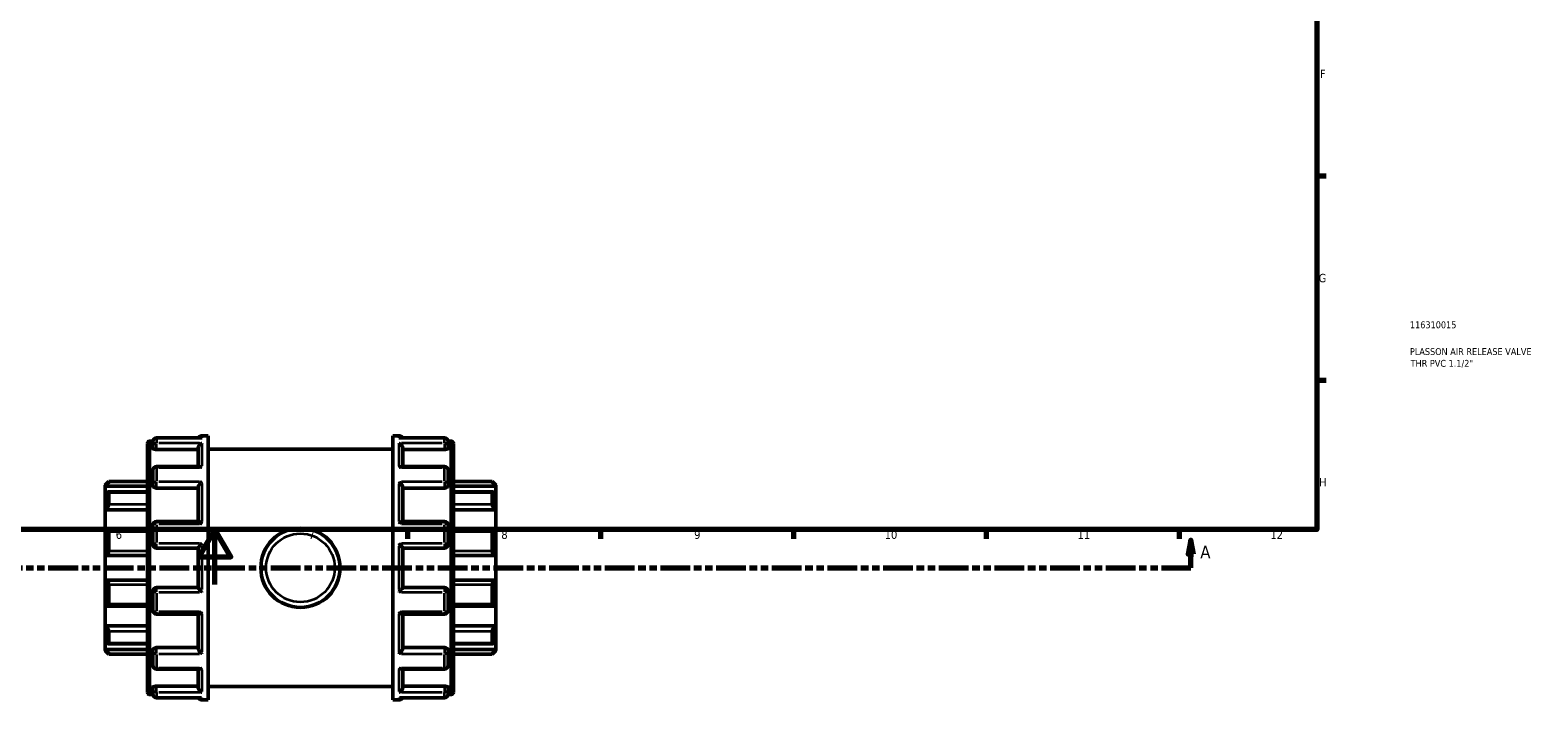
# Model space of a CAD drawing. Header units: millimetres. Extents: x -123 to 901, y -388 to 792.
# Tile 3 of 9: x 353 to 901, y -42 to 202. Entities that reach past the tile are written whole.
import ezdxf

# ---------------------------------------------------------------- set-up
doc = ezdxf.new("R2010")
doc.units = ezdxf.units.MM
doc.linetypes.add('DOUBLE_DASH_CHAIN', pattern=[1.2403, 0.6614, -0.0827, 0.1654, -0.0827, 0.1654, -0.0827])
for name, color, linetype, lineweight in [('Border (ANSI)', 7, 'Continuous', 70), ('Section Line (ANSI)', 7, 'DOUBLE_DASH_CHAIN', 70), ('Title (ISO)', 7, 'Continuous', 50), ('Visible (ANSI)', 7, 'Continuous', 50), ('Visible Narrow (ANSI)', 7, 'Continuous', 35)]:
    doc.layers.add(name, color=color, linetype=linetype, lineweight=lineweight)
doc.styles.add('Label Text (ANSI)', font='tahoma.ttf')
doc.styles.add('Note Text (ANSI)', font='tahoma.ttf')
doc.styles.add('Note Text (ISO)', font='tahoma.ttf')

# ---------------------------------------------------------------- blocks, each defined once
blk = doc.blocks.new('Borders Default Border')
at = {"layer": 'Border (ANSI)'}
for p, q in [((821, 148.5), (824.45, 148.5)), ((821, 74.25), (824.45, 74.25)), ((490.58, 20), (490.58, 16.55)), ((560.67, 20), (560.67, 16.55)), ((630.75, 20), (630.75, 16.55)), ((700.83, 20), (700.83, 16.55)), ((770.92, 20), (770.92, 16.55))]:
    blk.add_line(p, q, dxfattribs=at)
at = {"layer": 'Border (ANSI)', "flags": 128}
for points in [[(20, 20), (20, 574), (821, 574), (821, 20), (20, 20)], [(420.5, 0), (420.5, 20), (414.73, 10), (426.27, 10), (420.5, 20)]]:
    blk.add_lwpolyline(points, dxfattribs=at)
at = {"layer": 'Border (ANSI)', "attachment_point": 7, "style": 'Note Text (ANSI)'}
for s, insert, char_height in [('F', (822.14, 184.1), 3.05), ('G', (821.66, 109.79), 3.05), ('H', (821.81, 35.6), 3.05), ('6', (384.49, 16.49), 3.05), ('7', (454.6, 16.55), 3.05), ('8', (524.63, 16.48), 3.05), ('9', (594.7, 16.49), 3.05), ('10', (663.96, 16.49), 3.048), ('11', (734.04, 16.55), 3.048), ('12', (804.13, 16.55), 3.048)]:
    blk.add_mtext(s, dxfattribs=dict(at, insert=insert, char_height=char_height))
blk = doc.blocks.new('Title Blocks ISO')
at = {"layer": 'Title (ISO)', "color": 232, "true_color": 0xca0064, "style": 'Note Text (ISO)'}
for tag, p in [('PART_NUMBER_001', (33.84, 73.13)), ('DESCRIPTION_001', (33.84, 63.4)), ('DESCRIPTION_002', (34.09, 59.12))]:
    blk.add_attdef(tag, p, '', height=2.5, dxfattribs=at)
blk = doc.blocks.new('2dTransSection0')
at = {"layer": 'Section Line (ANSI)', "linetype": 'Continuous'}
for p, q in [((299.3, 16.03), (298.3, 11.03)), ((298.3, 11.03), (300.3, 11.03)), ((299.3, 11.03), (299.3, 16.03)), ((300.3, 11.03), (299.3, 16.03)), ((299.3, 6.03), (299.3, 11.03)), ((775.19, 16.03), (774.19, 11.03)), ((774.19, 11.03), (776.19, 11.03)), ((775.19, 11.03), (775.19, 16.03)), ((776.19, 11.03), (775.19, 16.03)), ((775.19, 6.03), (775.19, 11.03)), ((299.3, 6.03), (309.93, 6.03)), ((764.56, 6.03), (775.19, 6.03))]:
    blk.add_line(p, q, dxfattribs=at)
at = {"layer": 'Section Line (ANSI)', "linetype": 'DOUBLE_DASH_CHAIN', "ltscale": 16.309397}
blk.add_line((299.3, 6.03), (775.19, 6.03), dxfattribs=at)
at = {"layer": 'Section Line (ANSI)', "linetype": 'Continuous', "flags": 128}
for points in [[(300.3, 11.03), (299.3, 16.03), (298.3, 11.03), (300.3, 11.03)], [(776.19, 11.03), (775.19, 16.03), (774.19, 11.03), (776.19, 11.03)]]:
    blk.add_lwpolyline(points, dxfattribs=at)
at = {"layer": 'Section Line (ANSI)'}
for points in [[(300.3, 11.03), (299.3, 16.03), (298.3, 11.03), (300.3, 11.03)], [(776.19, 11.03), (775.19, 16.03), (774.19, 11.03), (776.19, 11.03)]]:
    blk.add_solid(points, dxfattribs=at)
at = {"layer": 'Section Line (ANSI)', "char_height": 4.57, "attachment_point": 7, "style": 'Label Text (ANSI)'}
for insert in [(291.94, 9.53), (778.66, 9.53)]:
    blk.add_mtext('A', dxfattribs=dict(at, insert=insert))

msp = doc.modelspace()

# ---------------------------------------------------------------- linework, layer by layer
at = {"layer": 'Visible (ANSI)'}
for p, q in [((396.023, -39.154), (396.023, 51.212)), ((396.92, 52.109), (397.96, 52.109)), ((397.943, 50.022), (397.943, 51.894)), ((397.943, 50.022), (397.943, 49.516)), ((415.546, 53.24), (399.289, 53.24)), ((414.443, 42.822), (414.443, 49.556)), ((415.789, 54.029), (418.023, 54.029)), ((418.023, -41.971), (418.023, 54.029)), ((485.223, -41.971), (485.223, 54.029)), ((485.223, 54.029), (487.458, 54.029)), ((503.958, 53.24), (487.701, 53.24)), ((488.803, 42.822), (488.803, 49.556)), ((505.286, 52.109), (506.326, 52.109)), ((505.303, 51.894), (505.303, 50.022)), ((505.303, 49.516), (505.303, 50.022)), ((507.223, 51.212), (507.223, -39.154)), ((399.289, 49.045), (414.443, 49.045)), ((418.023, 49.229), (485.223, 49.229)), ((503.958, 49.045), (488.803, 49.045)), ((397.943, 36.362), (397.943, 41.477)), ((414.923, 42.822), (399.289, 42.822)), ((503.958, 42.822), (488.323, 42.822)), ((505.303, 41.477), (505.303, 36.362)), ((380.623, 36.075), (381.969, 37.42)), ((380.623, 35.67), (380.623, 36.075)), ((380.623, 35.67), (396.023, 35.67)), ((380.623, 32.899), (380.623, 35.67)), ((380.623, 27.12), (380.623, 32.899)), ((396.023, 33.615), (381.805, 33.615)), ((381.969, 37.42), (381.969, 37.196)), ((381.969, 37.42), (396.023, 37.42)), ((381.969, 33.445), (381.969, 29.043)), ((397.943, 36.362), (397.943, 36.07)), ((399.289, 35.021), (414.443, 35.021)), ((414.443, 22.906), (414.443, 35.327)), ((488.803, 22.906), (488.803, 35.327)), ((503.958, 35.021), (488.803, 35.021)), ((505.303, 36.07), (505.303, 36.362)), ((507.223, 37.42), (521.278, 37.42)), ((522.623, 35.67), (507.223, 35.67)), ((521.441, 33.615), (507.223, 33.615)), ((521.278, 37.196), (521.278, 37.42)), ((522.623, 36.075), (521.278, 37.42)), ((521.278, 29.043), (521.278, 33.445)), ((522.623, 36.075), (522.623, 35.67)), ((522.623, 35.67), (522.623, 32.899)), ((522.623, 32.899), (522.623, 27.12)), ((380.623, 27.12), (396.023, 27.12)), ((380.623, 19.864), (380.623, 27.12)), ((414.526, 22.906), (399.289, 22.906)), ((503.958, 22.906), (488.72, 22.906)), ((522.623, 27.12), (507.223, 27.12)), ((522.623, 27.12), (522.623, 19.864)), ((380.623, 10.513), (380.623, 19.864)), ((396.023, 20.001), (381.213, 20.001)), ((381.969, 19.221), (381.969, 12.099)), ((397.943, 14.574), (397.943, 21.561)), ((505.303, 21.561), (505.303, 14.574)), ((522.034, 20.001), (507.223, 20.001)), ((521.278, 12.099), (521.278, 19.221)), ((522.623, 19.864), (522.623, 10.513)), ((399.289, 13.229), (414.443, 13.229)), ((414.443, -1.191), (414.443, 13.248)), ((488.803, -1.191), (488.803, 13.248)), ((488.803, 13.229), (503.958, 13.229)), ((380.623, 10.513), (396.023, 10.513)), ((380.623, 1.544), (380.623, 10.513)), ((522.623, 10.513), (507.223, 10.513)), ((522.623, 10.513), (522.623, 1.544)), ((380.623, -7.806), (380.623, 1.544)), ((380.623, 1.544), (396.023, 1.544)), ((522.623, 1.544), (507.223, 1.544)), ((522.623, 1.544), (522.623, -7.806)), ((381.969, -0.041), (381.969, -7.164)), ((397.943, -9.503), (397.943, -2.517)), ((414.443, -1.171), (399.289, -1.171)), ((503.958, -1.171), (488.803, -1.171)), ((505.303, -2.517), (505.303, -9.503)), ((521.278, -7.164), (521.278, -0.041)), ((380.623, -15.062), (380.623, -7.806)), ((381.213, -7.944), (396.023, -7.944)), ((399.289, -10.849), (414.526, -10.849)), ((414.443, -23.27), (414.443, -10.849)), ((488.72, -10.849), (503.958, -10.849)), ((488.803, -23.27), (488.803, -10.849)), ((507.223, -7.944), (522.034, -7.944)), ((522.623, -7.806), (522.623, -15.062)), ((380.623, -15.062), (396.023, -15.062)), ((380.623, -20.841), (380.623, -15.062)), ((522.623, -15.062), (507.223, -15.062)), ((522.623, -15.062), (522.623, -20.841)), ((380.623, -23.613), (380.623, -20.841)), ((381.805, -21.557), (396.023, -21.557)), ((381.969, -16.985), (381.969, -21.387)), ((507.223, -21.557), (521.441, -21.557)), ((521.278, -21.387), (521.278, -16.985)), ((522.623, -20.841), (522.623, -23.613)), ((380.623, -23.613), (396.023, -23.613)), ((380.623, -24.017), (380.623, -23.613)), ((380.623, -24.017), (381.969, -25.363)), ((381.969, -25.139), (381.969, -25.363)), ((381.969, -25.363), (396.023, -25.363)), ((397.943, -24.012), (397.943, -24.304)), ((397.943, -29.419), (397.943, -24.304)), ((399.289, -22.964), (414.443, -22.964)), ((503.958, -22.964), (488.803, -22.964)), ((505.303, -24.304), (505.303, -24.012)), ((505.303, -24.304), (505.303, -29.419)), ((522.623, -23.613), (507.223, -23.613)), ((507.223, -25.363), (521.278, -25.363)), ((522.623, -24.017), (521.278, -25.363)), ((521.278, -25.363), (521.278, -25.139)), ((522.623, -23.613), (522.623, -24.017)), ((399.289, -30.764), (414.923, -30.764)), ((414.443, -37.498), (414.443, -30.764)), ((488.323, -30.764), (503.958, -30.764)), ((488.803, -37.498), (488.803, -30.764)), ((397.943, -37.458), (397.943, -37.964)), ((397.943, -39.837), (397.943, -37.964)), ((399.289, -36.988), (414.443, -36.988)), ((418.023, -37.171), (485.223, -37.171)), ((503.958, -36.988), (488.803, -36.988)), ((505.303, -37.964), (505.303, -37.458)), ((505.303, -37.964), (505.303, -39.837)), ((396.92, -40.051), (397.96, -40.051)), ((399.289, -41.182), (415.546, -41.182)), ((415.789, -41.971), (418.023, -41.971)), ((485.223, -41.971), (487.458, -41.971)), ((487.701, -41.182), (503.958, -41.182)), ((505.286, -40.051), (506.326, -40.051))]:
    msp.add_line(p, q, dxfattribs=at)
msp.add_circle((451.623, 6.029), 14.4, dxfattribs=at)
for centre, radius, start, end in [((396.92, 51.212), 0.897, 90, 180), ((399.289, 51.894), 1.345, 90, 180), ((415.789, 52.683), 1.345, 90, 155.58536), ((487.458, 52.683), 1.345, 24.41464, 90), ((503.958, 51.894), 1.345, 0, 90), ((506.326, 51.212), 0.897, 0, 90), ((399.289, 41.477), 1.345, 90, 180), ((503.958, 41.477), 1.345, 0, 90), ((399.289, 21.561), 1.345, 90, 180), ((503.958, 21.561), 1.345, 0, 90), ((399.289, 14.574), 1.345, 180, 270), ((503.958, 14.574), 1.345, 270, 0), ((399.289, -2.517), 1.345, 90, 180), ((503.958, -2.517), 1.345, 0, 90), ((399.289, -9.503), 1.345, 180, 270), ((503.958, -9.503), 1.345, 270, 0), ((399.289, -29.419), 1.345, 180, 270), ((503.958, -29.419), 1.345, 270, 0), ((396.92, -39.154), 0.897, 180, 270), ((399.289, -39.837), 1.345, 180, 270), ((415.789, -40.626), 1.345, 204.41464, 270), ((487.458, -40.626), 1.345, 270, 335.58536), ((503.958, -39.837), 1.345, 270, 0), ((506.326, -39.154), 0.897, 270, 0)]:
    msp.add_arc(centre, radius, start, end, dxfattribs=at)
for points, knots in [([(399.289, 49.045), (399.12, 49.045), (398.94, 49.057), (398.61, 49.107), (398.459, 49.144), (398.219, 49.228), (398.115, 49.282), (397.977, 49.397), (397.943, 49.459), (397.943, 49.516)], [0, 0, 0, 0, 0.05062347, 0.05062347, 0.10124694, 0.10124694, 0.15275812, 0.15275812, 0.20426931, 0.20426931, 0.20426931, 0.20426931]), ([(414.443, 49.556), (414.443, 49.674), (414.461, 49.796), (414.532, 50.057), (414.588, 50.191), (414.748, 50.482), (414.86, 50.63), (415.1, 50.884), (415.229, 50.991), (415.498, 51.17), (415.641, 51.24), (415.785, 51.289), (415.787, 51.29), (415.789, 51.291)], [0, 0, 0, 0, 0.03782508, 0.03782508, 0.08121526, 0.08121526, 0.13901375, 0.13901375, 0.19629094, 0.19629094, 0.25644089, 0.25644089, 0.2571724, 0.2571724, 0.2571724, 0.2571724]), ([(415.789, 53.217), (415.787, 53.217), (415.785, 53.217), (415.704, 53.232), (415.624, 53.24), (415.546, 53.24)], [-0.00073855, -0.00073855, -0.00073855, -0.00073855, 0, 0, 0.033907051, 0.033907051, 0.033907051, 0.033907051]), ([(487.701, 53.24), (487.622, 53.24), (487.542, 53.232), (487.461, 53.217), (487.46, 53.217), (487.458, 53.217)], [0.222858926, 0.222858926, 0.222858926, 0.222858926, 0.256440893, 0.256440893, 0.257172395, 0.257172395, 0.257172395, 0.257172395]), ([(487.458, 51.291), (487.46, 51.29), (487.461, 51.289), (487.603, 51.241), (487.744, 51.172), (488.01, 50.997), (488.137, 50.893), (488.377, 50.642), (488.491, 50.493), (488.653, 50.201), (488.711, 50.067), (488.784, 49.806), (488.802, 49.684), (488.803, 49.562), (488.803, 49.559), (488.803, 49.556)], [-0.00073855, -0.00073855, -0.00073855, -0.00073855, 0, 0, 0.05978216, 0.05978216, 0.116791, 0.116791, 0.17564226, 0.17564226, 0.21970399, 0.21970399, 0.25793201, 0.25793201, 0.25889976, 0.25889976, 0.25889976, 0.25889976]), ([(505.303, 49.516), (505.303, 49.459), (505.27, 49.397), (505.132, 49.282), (505.027, 49.228), (504.788, 49.144), (504.637, 49.107), (504.307, 49.057), (504.127, 49.045), (503.958, 49.045)], [0.20476676, 0.20476676, 0.20476676, 0.20476676, 0.25627794, 0.25627794, 0.30778913, 0.30778913, 0.3584126, 0.3584126, 0.40903606, 0.40903606, 0.40903606, 0.40903606]), ([(415.789, 42.499), (415.787, 42.5), (415.785, 42.501), (415.644, 42.594), (415.503, 42.669), (415.237, 42.776), (415.11, 42.81), (414.969, 42.821), (414.946, 42.822), (414.923, 42.822)], [-0.00073855, -0.00073855, -0.00073855, -0.00073855, 0, 0, 0.05978216, 0.05978216, 0.116791, 0.116791, 0.12791947, 0.12791947, 0.12791947, 0.12791947]), ([(488.323, 42.822), (488.304, 42.822), (488.285, 42.821), (488.147, 42.812), (488.018, 42.779), (487.748, 42.672), (487.605, 42.596), (487.461, 42.501), (487.46, 42.5), (487.458, 42.499)], [0.1297437, 0.1297437, 0.1297437, 0.1297437, 0.13901375, 0.13901375, 0.19629094, 0.19629094, 0.25644089, 0.25644089, 0.2571724, 0.2571724, 0.2571724, 0.2571724]), ([(381.969, 37.196), (381.969, 37.185), (381.959, 37.163), (381.92, 37.101), (381.891, 37.06), (381.782, 36.917), (381.678, 36.793), (381.435, 36.516), (381.274, 36.34), (380.946, 35.994), (380.779, 35.824), (380.623, 35.67)], [0.25368566, 0.25368566, 0.25368566, 0.25368566, 0.28229614, 0.28229614, 0.31090662, 0.31090662, 0.36812759, 0.36812759, 0.43774945, 0.43774945, 0.5031309, 0.5031309, 0.5031309, 0.5031309]), ([(380.623, 32.899), (380.779, 33.036), (380.946, 33.171), (381.274, 33.404), (381.435, 33.499), (381.678, 33.601), (381.782, 33.626), (381.891, 33.602), (381.92, 33.584), (381.959, 33.529), (381.969, 33.491), (381.969, 33.445)], [0.48373595, 0.48373595, 0.48373595, 0.48373595, 0.5491174, 0.5491174, 0.61873927, 0.61873927, 0.67596023, 0.67596023, 0.70457072, 0.70457072, 0.7331812, 0.7331812, 0.7331812, 0.7331812]), ([(399.289, 35.021), (399.119, 35.021), (398.939, 35.048), (398.607, 35.156), (398.456, 35.237), (398.217, 35.424), (398.114, 35.543), (397.977, 35.801), (397.943, 35.94), (397.943, 36.07)], [0, 0, 0, 0, 0.05081987, 0.05081987, 0.10163975, 0.10163975, 0.15295462, 0.15295462, 0.20426949, 0.20426949, 0.20426949, 0.20426949]), ([(414.443, 35.327), (414.443, 35.408), (414.461, 35.5), (414.532, 35.716), (414.588, 35.838), (414.748, 36.122), (414.86, 36.284), (415.1, 36.586), (415.229, 36.729), (415.498, 36.997), (415.641, 37.123), (415.785, 37.234), (415.787, 37.235), (415.789, 37.237)], [0, 0, 0, 0, 0.03782508, 0.03782508, 0.08121526, 0.08121526, 0.13901375, 0.13901375, 0.19629094, 0.19629094, 0.25644089, 0.25644089, 0.2571724, 0.2571724, 0.2571724, 0.2571724]), ([(487.458, 37.237), (487.46, 37.235), (487.461, 37.234), (487.603, 37.124), (487.744, 37.001), (488.01, 36.738), (488.137, 36.598), (488.377, 36.297), (488.491, 36.134), (488.653, 35.848), (488.711, 35.725), (488.784, 35.508), (488.802, 35.415), (488.803, 35.331), (488.803, 35.329), (488.803, 35.327)], [-0.00073855, -0.00073855, -0.00073855, -0.00073855, 0, 0, 0.05978216, 0.05978216, 0.116791, 0.116791, 0.17564226, 0.17564226, 0.21970399, 0.21970399, 0.25793201, 0.25793201, 0.25889976, 0.25889976, 0.25889976, 0.25889976]), ([(505.303, 36.07), (505.303, 35.939), (505.27, 35.8), (505.132, 35.541), (505.027, 35.422), (504.788, 35.236), (504.637, 35.155), (504.307, 35.048), (504.127, 35.021), (503.958, 35.021)], [0.20476676, 0.20476676, 0.20476676, 0.20476676, 0.25627794, 0.25627794, 0.30778913, 0.30778913, 0.3584126, 0.3584126, 0.40903606, 0.40903606, 0.40903606, 0.40903606]), ([(522.623, 35.67), (522.468, 35.824), (522.301, 35.994), (521.972, 36.34), (521.811, 36.516), (521.569, 36.793), (521.464, 36.917), (521.355, 37.06), (521.326, 37.101), (521.288, 37.163), (521.278, 37.185), (521.278, 37.196)], [0.48373595, 0.48373595, 0.48373595, 0.48373595, 0.5491174, 0.5491174, 0.61873927, 0.61873927, 0.67596023, 0.67596023, 0.70457072, 0.70457072, 0.7331812, 0.7331812, 0.7331812, 0.7331812]), ([(521.278, 33.445), (521.278, 33.491), (521.288, 33.529), (521.326, 33.584), (521.355, 33.602), (521.464, 33.626), (521.569, 33.601), (521.811, 33.499), (521.972, 33.404), (522.301, 33.171), (522.468, 33.036), (522.623, 32.899)], [0.25368566, 0.25368566, 0.25368566, 0.25368566, 0.28229614, 0.28229614, 0.31090662, 0.31090662, 0.36812759, 0.36812759, 0.43774945, 0.43774945, 0.5031309, 0.5031309, 0.5031309, 0.5031309]), ([(381.969, 29.043), (381.969, 28.978), (381.959, 28.905), (381.92, 28.749), (381.891, 28.665), (381.782, 28.41), (381.678, 28.233), (381.435, 27.887), (381.274, 27.698), (380.946, 27.371), (380.779, 27.231), (380.623, 27.12)], [0.25368566, 0.25368566, 0.25368566, 0.25368566, 0.28229614, 0.28229614, 0.31090662, 0.31090662, 0.36812759, 0.36812759, 0.43774945, 0.43774945, 0.5031309, 0.5031309, 0.5031309, 0.5031309]), ([(522.623, 27.12), (522.468, 27.231), (522.301, 27.371), (521.972, 27.698), (521.811, 27.887), (521.569, 28.233), (521.464, 28.41), (521.355, 28.665), (521.326, 28.749), (521.288, 28.905), (521.278, 28.978), (521.278, 29.043)], [0.48373595, 0.48373595, 0.48373595, 0.48373595, 0.5491174, 0.5491174, 0.61873927, 0.61873927, 0.67596023, 0.67596023, 0.70457072, 0.70457072, 0.7331812, 0.7331812, 0.7331812, 0.7331812]), ([(415.789, 22.009), (415.787, 22.011), (415.785, 22.012), (415.644, 22.147), (415.503, 22.274), (415.237, 22.498), (415.11, 22.597), (414.87, 22.765), (414.756, 22.833), (414.609, 22.894), (414.563, 22.906), (414.526, 22.906)], [-0.00073855, -0.00073855, -0.00073855, -0.00073855, 0, 0, 0.05978216, 0.05978216, 0.116791, 0.116791, 0.17564226, 0.17564226, 0.20963289, 0.20963289, 0.20963289, 0.20963289]), ([(488.72, 22.906), (488.685, 22.906), (488.641, 22.895), (488.498, 22.837), (488.386, 22.771), (488.147, 22.605), (488.018, 22.505), (487.748, 22.278), (487.605, 22.15), (487.461, 22.012), (487.46, 22.011), (487.458, 22.009)], [0.04880539, 0.04880539, 0.04880539, 0.04880539, 0.08121526, 0.08121526, 0.13901375, 0.13901375, 0.19629094, 0.19629094, 0.25644089, 0.25644089, 0.2571724, 0.2571724, 0.2571724, 0.2571724]), ([(380.623, 19.864), (380.779, 19.932), (380.946, 19.981), (381.274, 20.012), (381.435, 19.99), (381.678, 19.878), (381.782, 19.793), (381.891, 19.612), (381.92, 19.543), (381.959, 19.391), (381.969, 19.308), (381.969, 19.221)], [0.48373595, 0.48373595, 0.48373595, 0.48373595, 0.5491174, 0.5491174, 0.61873927, 0.61873927, 0.67596023, 0.67596023, 0.70457072, 0.70457072, 0.7331812, 0.7331812, 0.7331812, 0.7331812]), ([(521.278, 19.221), (521.278, 19.308), (521.288, 19.391), (521.326, 19.543), (521.355, 19.612), (521.464, 19.793), (521.569, 19.878), (521.811, 19.99), (521.972, 20.012), (522.301, 19.981), (522.468, 19.932), (522.623, 19.864)], [0.25368566, 0.25368566, 0.25368566, 0.25368566, 0.28229614, 0.28229614, 0.31090662, 0.31090662, 0.36812759, 0.36812759, 0.43774945, 0.43774945, 0.5031309, 0.5031309, 0.5031309, 0.5031309]), ([(381.969, 12.099), (381.969, 12.005), (381.959, 11.909), (381.92, 11.718), (381.891, 11.624), (381.782, 11.354), (381.678, 11.192), (381.435, 10.909), (381.274, 10.779), (380.946, 10.596), (380.779, 10.54), (380.623, 10.513)], [0.25368566, 0.25368566, 0.25368566, 0.25368566, 0.28229614, 0.28229614, 0.31090662, 0.31090662, 0.36812759, 0.36812759, 0.43774945, 0.43774945, 0.5031309, 0.5031309, 0.5031309, 0.5031309]), ([(414.443, 13.248), (414.443, 13.269), (414.461, 13.308), (414.532, 13.42), (414.588, 13.497), (414.748, 13.699), (414.86, 13.831), (415.1, 14.101), (415.229, 14.241), (415.498, 14.527), (415.641, 14.674), (415.785, 14.817), (415.787, 14.819), (415.789, 14.821)], [0, 0, 0, 0, 0.03782508, 0.03782508, 0.08121526, 0.08121526, 0.13901375, 0.13901375, 0.19629094, 0.19629094, 0.25644089, 0.25644089, 0.2571724, 0.2571724, 0.2571724, 0.2571724]), ([(487.458, 14.821), (487.46, 14.819), (487.461, 14.817), (487.603, 14.676), (487.744, 14.531), (488.01, 14.25), (488.137, 14.112), (488.377, 13.842), (488.491, 13.708), (488.653, 13.504), (488.711, 13.426), (488.784, 13.311), (488.802, 13.272), (488.803, 13.249), (488.803, 13.249), (488.803, 13.248)], [-0.00073855, -0.00073855, -0.00073855, -0.00073855, 0, 0, 0.05978216, 0.05978216, 0.116791, 0.116791, 0.17564226, 0.17564226, 0.21970399, 0.21970399, 0.25793201, 0.25793201, 0.25889976, 0.25889976, 0.25889976, 0.25889976]), ([(522.623, 10.513), (522.468, 10.54), (522.301, 10.596), (521.972, 10.779), (521.811, 10.909), (521.569, 11.192), (521.464, 11.354), (521.355, 11.624), (521.326, 11.718), (521.288, 11.909), (521.278, 12.005), (521.278, 12.099)], [0.48373595, 0.48373595, 0.48373595, 0.48373595, 0.5491174, 0.5491174, 0.61873927, 0.61873927, 0.67596023, 0.67596023, 0.70457072, 0.70457072, 0.7331812, 0.7331812, 0.7331812, 0.7331812]), ([(380.623, 1.544), (380.779, 1.518), (380.946, 1.461), (381.274, 1.279), (381.435, 1.148), (381.678, 0.865), (381.782, 0.703), (381.891, 0.433), (381.92, 0.339), (381.959, 0.149), (381.969, 0.052), (381.969, -0.041)], [0.48373595, 0.48373595, 0.48373595, 0.48373595, 0.5491174, 0.5491174, 0.61873927, 0.61873927, 0.67596023, 0.67596023, 0.70457072, 0.70457072, 0.7331812, 0.7331812, 0.7331812, 0.7331812]), ([(521.278, -0.041), (521.278, 0.052), (521.288, 0.149), (521.326, 0.339), (521.355, 0.433), (521.464, 0.703), (521.569, 0.865), (521.811, 1.148), (521.972, 1.279), (522.301, 1.461), (522.468, 1.518), (522.623, 1.544)], [0.25368566, 0.25368566, 0.25368566, 0.25368566, 0.28229614, 0.28229614, 0.31090662, 0.31090662, 0.36812759, 0.36812759, 0.43774945, 0.43774945, 0.5031309, 0.5031309, 0.5031309, 0.5031309]), ([(415.789, -2.763), (415.787, -2.761), (415.785, -2.76), (415.644, -2.618), (415.503, -2.474), (415.237, -2.193), (415.11, -2.054), (414.87, -1.784), (414.756, -1.651), (414.593, -1.446), (414.536, -1.368), (414.463, -1.254), (414.444, -1.214), (414.443, -1.192), (414.443, -1.191), (414.443, -1.191)], [-0.00073855, -0.00073855, -0.00073855, -0.00073855, 0, 0, 0.05978216, 0.05978216, 0.116791, 0.116791, 0.17564226, 0.17564226, 0.21970399, 0.21970399, 0.25793201, 0.25793201, 0.25889976, 0.25889976, 0.25889976, 0.25889976]), ([(488.803, -1.191), (488.803, -1.212), (488.786, -1.25), (488.715, -1.363), (488.658, -1.44), (488.498, -1.641), (488.386, -1.773), (488.147, -2.043), (488.018, -2.184), (487.748, -2.469), (487.605, -2.616), (487.461, -2.76), (487.46, -2.761), (487.458, -2.763)], [0, 0, 0, 0, 0.03782508, 0.03782508, 0.08121526, 0.08121526, 0.13901375, 0.13901375, 0.19629094, 0.19629094, 0.25644089, 0.25644089, 0.2571724, 0.2571724, 0.2571724, 0.2571724]), ([(381.969, -7.164), (381.969, -7.25), (381.959, -7.333), (381.92, -7.485), (381.891, -7.554), (381.782, -7.736), (381.678, -7.821), (381.435, -7.933), (381.274, -7.954), (380.946, -7.923), (380.779, -7.875), (380.623, -7.806)], [0.25368566, 0.25368566, 0.25368566, 0.25368566, 0.28229614, 0.28229614, 0.31090662, 0.31090662, 0.36812759, 0.36812759, 0.43774945, 0.43774945, 0.5031309, 0.5031309, 0.5031309, 0.5031309]), ([(414.526, -10.849), (414.561, -10.849), (414.606, -10.837), (414.748, -10.779), (414.86, -10.713), (415.1, -10.547), (415.229, -10.447), (415.498, -10.221), (415.641, -10.092), (415.785, -9.955), (415.787, -9.953), (415.789, -9.951)], [0.04880539, 0.04880539, 0.04880539, 0.04880539, 0.08121526, 0.08121526, 0.13901375, 0.13901375, 0.19629094, 0.19629094, 0.25644089, 0.25644089, 0.2571724, 0.2571724, 0.2571724, 0.2571724]), ([(487.458, -9.951), (487.46, -9.953), (487.461, -9.955), (487.603, -10.09), (487.744, -10.217), (488.01, -10.441), (488.137, -10.54), (488.377, -10.707), (488.491, -10.775), (488.637, -10.836), (488.684, -10.849), (488.72, -10.849)], [-0.00073855, -0.00073855, -0.00073855, -0.00073855, 0, 0, 0.05978216, 0.05978216, 0.116791, 0.116791, 0.17564226, 0.17564226, 0.20963289, 0.20963289, 0.20963289, 0.20963289]), ([(522.623, -7.806), (522.468, -7.875), (522.301, -7.923), (521.972, -7.954), (521.811, -7.933), (521.569, -7.821), (521.464, -7.736), (521.355, -7.554), (521.326, -7.485), (521.288, -7.333), (521.278, -7.25), (521.278, -7.164)], [0.48373595, 0.48373595, 0.48373595, 0.48373595, 0.5491174, 0.5491174, 0.61873927, 0.61873927, 0.67596023, 0.67596023, 0.70457072, 0.70457072, 0.7331812, 0.7331812, 0.7331812, 0.7331812]), ([(380.623, -15.062), (380.779, -15.174), (380.946, -15.314), (381.274, -15.64), (381.435, -15.829), (381.678, -16.175), (381.782, -16.353), (381.891, -16.608), (381.92, -16.691), (381.959, -16.847), (381.969, -16.92), (381.969, -16.985)], [0.48373595, 0.48373595, 0.48373595, 0.48373595, 0.5491174, 0.5491174, 0.61873927, 0.61873927, 0.67596023, 0.67596023, 0.70457072, 0.70457072, 0.7331812, 0.7331812, 0.7331812, 0.7331812]), ([(521.278, -16.985), (521.278, -16.92), (521.288, -16.847), (521.326, -16.691), (521.355, -16.608), (521.464, -16.353), (521.569, -16.175), (521.811, -15.829), (521.972, -15.64), (522.301, -15.314), (522.468, -15.174), (522.623, -15.062)], [0.25368566, 0.25368566, 0.25368566, 0.25368566, 0.28229614, 0.28229614, 0.31090662, 0.31090662, 0.36812759, 0.36812759, 0.43774945, 0.43774945, 0.5031309, 0.5031309, 0.5031309, 0.5031309]), ([(381.969, -21.387), (381.969, -21.434), (381.959, -21.471), (381.92, -21.527), (381.891, -21.545), (381.782, -21.568), (381.678, -21.544), (381.435, -21.442), (381.274, -21.347), (380.946, -21.113), (380.779, -20.979), (380.623, -20.841)], [0.25368566, 0.25368566, 0.25368566, 0.25368566, 0.28229614, 0.28229614, 0.31090662, 0.31090662, 0.36812759, 0.36812759, 0.43774945, 0.43774945, 0.5031309, 0.5031309, 0.5031309, 0.5031309]), ([(522.623, -20.841), (522.468, -20.979), (522.301, -21.113), (521.972, -21.347), (521.811, -21.442), (521.569, -21.544), (521.464, -21.568), (521.355, -21.545), (521.326, -21.527), (521.288, -21.471), (521.278, -21.434), (521.278, -21.387)], [0.48373595, 0.48373595, 0.48373595, 0.48373595, 0.5491174, 0.5491174, 0.61873927, 0.61873927, 0.67596023, 0.67596023, 0.70457072, 0.70457072, 0.7331812, 0.7331812, 0.7331812, 0.7331812]), ([(380.623, -23.613), (380.779, -23.767), (380.946, -23.936), (381.274, -24.282), (381.435, -24.458), (381.678, -24.735), (381.782, -24.86), (381.891, -25.003), (381.92, -25.043), (381.959, -25.106), (381.969, -25.127), (381.969, -25.139)], [0.48373595, 0.48373595, 0.48373595, 0.48373595, 0.5491174, 0.5491174, 0.61873927, 0.61873927, 0.67596023, 0.67596023, 0.70457072, 0.70457072, 0.7331812, 0.7331812, 0.7331812, 0.7331812]), ([(397.943, -24.012), (397.943, -23.882), (397.977, -23.742), (398.115, -23.484), (398.219, -23.365), (398.459, -23.178), (398.61, -23.097), (398.94, -22.99), (399.12, -22.964), (399.289, -22.964)], [-0.20426931, -0.20426931, -0.20426931, -0.20426931, -0.15275812, -0.15275812, -0.10124694, -0.10124694, -0.05062347, -0.05062347, 0, 0, 0, 0]), ([(415.789, -25.179), (415.787, -25.178), (415.785, -25.176), (415.644, -25.067), (415.503, -24.944), (415.237, -24.68), (415.11, -24.54), (414.87, -24.239), (414.756, -24.076), (414.593, -23.79), (414.536, -23.667), (414.463, -23.45), (414.444, -23.357), (414.443, -23.274), (414.443, -23.272), (414.443, -23.27)], [-0.00073855, -0.00073855, -0.00073855, -0.00073855, 0, 0, 0.05978216, 0.05978216, 0.116791, 0.116791, 0.17564226, 0.17564226, 0.21970399, 0.21970399, 0.25793201, 0.25793201, 0.25889976, 0.25889976, 0.25889976, 0.25889976]), ([(488.803, -23.27), (488.803, -23.35), (488.786, -23.443), (488.715, -23.658), (488.658, -23.78), (488.498, -24.065), (488.386, -24.226), (488.147, -24.529), (488.018, -24.672), (487.748, -24.94), (487.605, -25.065), (487.461, -25.176), (487.46, -25.178), (487.458, -25.179)], [0, 0, 0, 0, 0.03782508, 0.03782508, 0.08121526, 0.08121526, 0.13901375, 0.13901375, 0.19629094, 0.19629094, 0.25644089, 0.25644089, 0.2571724, 0.2571724, 0.2571724, 0.2571724]), ([(503.958, -22.964), (504.127, -22.964), (504.307, -22.99), (504.637, -23.097), (504.788, -23.178), (505.027, -23.365), (505.132, -23.484), (505.27, -23.742), (505.303, -23.882), (505.303, -24.012)], [0.40903657, 0.40903657, 0.40903657, 0.40903657, 0.45966004, 0.45966004, 0.51028351, 0.51028351, 0.56179469, 0.56179469, 0.61330588, 0.61330588, 0.61330588, 0.61330588]), ([(521.278, -25.139), (521.278, -25.127), (521.288, -25.106), (521.326, -25.043), (521.355, -25.003), (521.464, -24.86), (521.569, -24.735), (521.811, -24.458), (521.972, -24.282), (522.301, -23.936), (522.468, -23.767), (522.623, -23.613)], [0.25368566, 0.25368566, 0.25368566, 0.25368566, 0.28229614, 0.28229614, 0.31090662, 0.31090662, 0.36812759, 0.36812759, 0.43774945, 0.43774945, 0.5031309, 0.5031309, 0.5031309, 0.5031309]), ([(414.923, -30.764), (414.942, -30.764), (414.961, -30.764), (415.1, -30.754), (415.229, -30.721), (415.498, -30.614), (415.641, -30.538), (415.785, -30.444), (415.787, -30.442), (415.789, -30.441)], [0.1297437, 0.1297437, 0.1297437, 0.1297437, 0.13901375, 0.13901375, 0.19629094, 0.19629094, 0.25644089, 0.25644089, 0.2571724, 0.2571724, 0.2571724, 0.2571724]), ([(487.458, -30.441), (487.46, -30.442), (487.461, -30.444), (487.603, -30.537), (487.744, -30.612), (488.01, -30.718), (488.137, -30.752), (488.278, -30.764), (488.301, -30.764), (488.323, -30.764)], [-0.00073855, -0.00073855, -0.00073855, -0.00073855, 0, 0, 0.05978216, 0.05978216, 0.116791, 0.116791, 0.12791947, 0.12791947, 0.12791947, 0.12791947]), ([(397.943, -37.458), (397.943, -37.401), (397.977, -37.34), (398.115, -37.224), (398.219, -37.171), (398.459, -37.086), (398.61, -37.049), (398.94, -37), (399.12, -36.988), (399.289, -36.988)], [-0.20426931, -0.20426931, -0.20426931, -0.20426931, -0.15275812, -0.15275812, -0.10124694, -0.10124694, -0.05062347, -0.05062347, 0, 0, 0, 0]), ([(415.789, -39.233), (415.787, -39.232), (415.785, -39.232), (415.644, -39.184), (415.503, -39.114), (415.237, -38.94), (415.11, -38.835), (414.87, -38.584), (414.756, -38.436), (414.593, -38.144), (414.536, -38.009), (414.463, -37.748), (414.444, -37.626), (414.443, -37.504), (414.443, -37.501), (414.443, -37.498)], [-0.00073855, -0.00073855, -0.00073855, -0.00073855, 0, 0, 0.05978216, 0.05978216, 0.116791, 0.116791, 0.17564226, 0.17564226, 0.21970399, 0.21970399, 0.25793201, 0.25793201, 0.25889976, 0.25889976, 0.25889976, 0.25889976]), ([(488.803, -37.498), (488.803, -37.617), (488.786, -37.738), (488.715, -37.999), (488.658, -38.133), (488.498, -38.424), (488.386, -38.573), (488.147, -38.826), (488.018, -38.934), (487.748, -39.112), (487.605, -39.183), (487.461, -39.232), (487.46, -39.232), (487.458, -39.233)], [0, 0, 0, 0, 0.03782508, 0.03782508, 0.08121526, 0.08121526, 0.13901375, 0.13901375, 0.19629094, 0.19629094, 0.25644089, 0.25644089, 0.2571724, 0.2571724, 0.2571724, 0.2571724]), ([(503.958, -36.988), (504.127, -36.988), (504.307, -37), (504.637, -37.049), (504.788, -37.086), (505.027, -37.171), (505.132, -37.224), (505.27, -37.34), (505.303, -37.401), (505.303, -37.458)], [0.40903606, 0.40903606, 0.40903606, 0.40903606, 0.45965953, 0.45965953, 0.510283, 0.510283, 0.56179418, 0.56179418, 0.61330537, 0.61330537, 0.61330537, 0.61330537]), ([(415.546, -41.182), (415.624, -41.182), (415.704, -41.175), (415.785, -41.16), (415.787, -41.16), (415.789, -41.159)], [0.222858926, 0.222858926, 0.222858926, 0.222858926, 0.256440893, 0.256440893, 0.257172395, 0.257172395, 0.257172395, 0.257172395]), ([(487.458, -41.159), (487.46, -41.16), (487.461, -41.16), (487.542, -41.175), (487.622, -41.182), (487.701, -41.182)], [-0.00073855, -0.00073855, -0.00073855, -0.00073855, 0, 0, 0.033907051, 0.033907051, 0.033907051, 0.033907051])]:
    msp.add_open_spline(points, degree=3, knots=knots, dxfattribs=at)
at = {"layer": 'Visible Narrow (ANSI)'}
for p, q in [((396.92, 51.541), (396.92, -39.484)), ((399.289, 53.219), (399.289, 53.239)), ((399.289, 53.147), (399.289, 51.413)), ((399.289, 49.454), (399.289, 51.247)), ((399.289, 49.06), (399.289, 49.334)), ((400.046, 49.349), (413.686, 49.349)), ((400.114, 53.217), (414.964, 53.217)), ((414.964, 51.291), (400.114, 51.291)), ((415.789, 54.027), (415.789, 53.296)), ((415.789, 50.989), (415.789, 43.068)), ((487.458, 53.296), (487.458, 54.027)), ((487.458, 43.068), (487.458, 50.989)), ((488.283, 53.217), (503.133, 53.217)), ((503.133, 51.291), (488.283, 51.291)), ((489.561, 49.349), (503.2, 49.349)), ((503.958, 53.239), (503.958, 53.219)), ((503.958, 51.413), (503.958, 53.147)), ((503.958, 51.247), (503.958, 49.454)), ((503.958, 49.334), (503.958, 49.06)), ((506.326, -39.484), (506.326, 51.541)), ((399.289, 42.529), (399.289, 42.821)), ((399.289, 42.256), (399.289, 37.519)), ((400.114, 42.499), (414.964, 42.499)), ((488.283, 42.499), (503.133, 42.499)), ((503.958, 42.821), (503.958, 42.529)), ((503.958, 37.519), (503.958, 42.256)), ((395.321, 37.196), (382.671, 37.196)), ((382.671, 33.445), (395.321, 33.445)), ((399.289, 35.26), (399.289, 37.144)), ((399.289, 35.03), (399.289, 35.188)), ((400.046, 35.197), (413.686, 35.197)), ((414.964, 37.237), (400.114, 37.237)), ((415.789, 36.56), (415.789, 22.84)), ((487.458, 22.84), (487.458, 36.56)), ((503.133, 37.237), (488.283, 37.237)), ((489.561, 35.197), (503.2, 35.197)), ((503.958, 37.144), (503.958, 35.26)), ((503.958, 35.188), (503.958, 35.03)), ((520.575, 37.196), (507.926, 37.196)), ((507.926, 33.445), (520.575, 33.445)), ((395.321, 29.043), (382.671, 29.043)), ((520.575, 29.043), (507.926, 29.043)), ((399.289, 22.086), (399.289, 22.904)), ((400.114, 22.009), (414.964, 22.009)), ((488.283, 22.009), (503.133, 22.009)), ((503.958, 22.904), (503.958, 22.086)), ((382.671, 19.221), (395.321, 19.221)), ((399.289, 21.657), (399.289, 15.186)), ((503.958, 15.186), (503.958, 21.657)), ((507.926, 19.221), (520.575, 19.221)), ((395.321, 12.099), (382.671, 12.099)), ((399.289, 13.234), (399.289, 14.704)), ((414.964, 14.821), (400.114, 14.821)), ((415.789, 13.95), (415.789, -1.892)), ((487.458, -1.892), (487.458, 13.95)), ((503.133, 14.821), (488.283, 14.821)), ((503.958, 14.704), (503.958, 13.234)), ((520.575, 12.099), (507.926, 12.099)), ((382.671, -0.041), (395.321, -0.041)), ((399.289, -2.646), (399.289, -1.176)), ((399.289, -3.129), (399.289, -9.6)), ((400.114, -2.763), (414.964, -2.763)), ((488.283, -2.763), (503.133, -2.763)), ((503.958, -1.176), (503.958, -2.646)), ((503.958, -9.6), (503.958, -3.129)), ((507.926, -0.041), (520.575, -0.041)), ((395.321, -7.164), (382.671, -7.164)), ((399.289, -10.846), (399.289, -10.029)), ((414.964, -9.951), (400.114, -9.951)), ((415.789, -10.782), (415.789, -24.502)), ((487.458, -24.502), (487.458, -10.782)), ((503.133, -9.951), (488.283, -9.951)), ((503.958, -10.029), (503.958, -10.846)), ((520.575, -7.164), (507.926, -7.164)), ((382.671, -16.985), (395.321, -16.985)), ((395.321, -21.387), (382.671, -21.387)), ((507.926, -16.985), (520.575, -16.985)), ((520.575, -21.387), (507.926, -21.387)), ((382.671, -25.139), (395.321, -25.139)), ((399.289, -23.131), (399.289, -22.972)), ((399.289, -25.086), (399.289, -23.203)), ((399.289, -25.461), (399.289, -30.198)), ((413.686, -23.139), (400.046, -23.139)), ((400.114, -25.179), (414.964, -25.179)), ((488.283, -25.179), (503.133, -25.179)), ((503.2, -23.139), (489.561, -23.139)), ((503.958, -22.972), (503.958, -23.131)), ((503.958, -23.203), (503.958, -25.086)), ((503.958, -30.198), (503.958, -25.461)), ((507.926, -25.139), (520.575, -25.139)), ((399.289, -30.764), (399.289, -30.472)), ((414.964, -30.441), (400.114, -30.441)), ((415.789, -31.01), (415.789, -38.931)), ((487.458, -38.931), (487.458, -31.01)), ((503.133, -30.441), (488.283, -30.441)), ((503.958, -30.472), (503.958, -30.764)), ((399.289, -37.277), (399.289, -37.003)), ((399.289, -39.189), (399.289, -37.396)), ((413.686, -37.292), (400.046, -37.292)), ((503.2, -37.292), (489.561, -37.292)), ((503.958, -37.003), (503.958, -37.277)), ((503.958, -37.396), (503.958, -39.189)), ((399.289, -39.356), (399.289, -41.09)), ((399.289, -41.182), (399.289, -41.161)), ((400.114, -39.233), (414.964, -39.233)), ((414.964, -41.159), (400.114, -41.159)), ((415.789, -41.238), (415.789, -41.969)), ((487.458, -41.969), (487.458, -41.238)), ((488.283, -39.233), (503.133, -39.233)), ((503.133, -41.159), (488.283, -41.159)), ((503.958, -41.09), (503.958, -39.356)), ((503.958, -41.161), (503.958, -41.182))]:
    msp.add_line(p, q, dxfattribs=at)
msp.add_circle((451.623, 6.029), 12.48, dxfattribs=at)
for centre, major_axis, ratio, start_param, end_param in [((399.289, 51.894), (-1.345, 0), 0.9830828, 4.7909288, 6.2046455), ((399.289, 50.022), (-1.345, 0), 0.9429556, 4.7909288, 6.2046455), ((399.289, 50.022), (-1.345, 0), 0.5, 0.0785398, 1.4922565), ((503.958, 51.894), (1.345, 0), 0.9830828, 0.0785398, 1.4922565), ((503.958, 50.022), (1.345, 0), 0.9429556, 0.0785398, 1.4922565), ((503.958, 50.022), (1.345, 0), 0.5, 4.7909288, 6.2046455), ((399.289, 41.477), (-1.345, 0), 0.7597938, 4.7909288, 6.2046455), ((503.958, 41.477), (1.345, 0), 0.7597938, 0.0785398, 1.4922565), ((399.289, 36.362), (-1.345, 0), 0.6501642, 4.7909288, 6.2046455), ((399.289, 36.362), (-1.345, 0), 0.8660254, 0.0785398, 1.4922565), ((503.958, 36.362), (1.345, 0), 0.6501642, 0.0785398, 1.4922565), ((503.958, 36.362), (1.345, 0), 0.8660254, 4.7909288, 6.2046455), ((399.289, 21.561), (-1.345, 0), 0.3329186, 4.7909288, 6.2046455), ((503.958, 21.561), (1.345, 0), 0.3329186, 0.0785398, 1.4922565), ((399.289, 14.574), (-1.345, 0), 0.1831618, 4.7909288, 6.2046455), ((503.958, 14.574), (1.345, 0), 0.1831618, 0.0785398, 1.4922565), ((399.289, -2.517), (-1.345, 0), 0.1831618, 0.0785398, 1.4922565), ((503.958, -2.517), (1.345, 0), 0.1831618, 4.7909288, 6.2046455), ((399.289, -9.503), (-1.345, 0), 0.3329186, 0.0785398, 1.4922565), ((503.958, -9.503), (1.345, 0), 0.3329186, 4.7909288, 6.2046455), ((399.289, -24.304), (-1.345, 0), 0.8660254, 4.7909288, 6.2046455), ((399.289, -24.304), (-1.345, 0), 0.6501642, 0.0785398, 1.4922565), ((503.958, -24.304), (1.345, 0), 0.8660254, 0.0785398, 1.4922565), ((503.958, -24.304), (1.345, 0), 0.6501642, 4.7909288, 6.2046455), ((399.289, -29.419), (-1.345, 0), 0.7597938, 0.0785398, 1.4922565), ((503.958, -29.419), (1.345, 0), 0.7597938, 4.7909288, 6.2046455), ((399.289, -37.964), (-1.345, 0), 0.5, 4.7909288, 6.2046455), ((399.289, -37.964), (-1.345, 0), 0.9429556, 0.0785398, 1.4922565), ((503.958, -37.964), (1.345, 0), 0.5, 0.0785398, 1.4922565), ((503.958, -37.964), (1.345, 0), 0.9429556, 4.7909288, 6.2046455), ((399.289, -39.837), (-1.345, 0), 0.9830828, 0.0785398, 1.4922565), ((503.958, -39.837), (1.345, 0), 0.9830828, 4.7909288, 6.2046455)]:
    msp.add_ellipse(centre, major_axis=major_axis, ratio=ratio, start_param=start_param, end_param=end_param, dxfattribs=at)

# ---------------------------------------------------------------- block references
msp.add_blockref('Borders Default Border', (0, 0))
msp.add_blockref('Title Blocks ISO', (821, 20)).add_auto_attribs({'PART_NUMBER_001': '116310015', 'DESCRIPTION_001': 'PLASSON AIR RELEASE VALVE', 'DESCRIPTION_002': 'THR PVC 1.1/2"'})
at = {"layer": 'Section Line (ANSI)'}
msp.add_blockref('2dTransSection0', (0, 0), dxfattribs=at)

doc.saveas('drawing.dxf')
